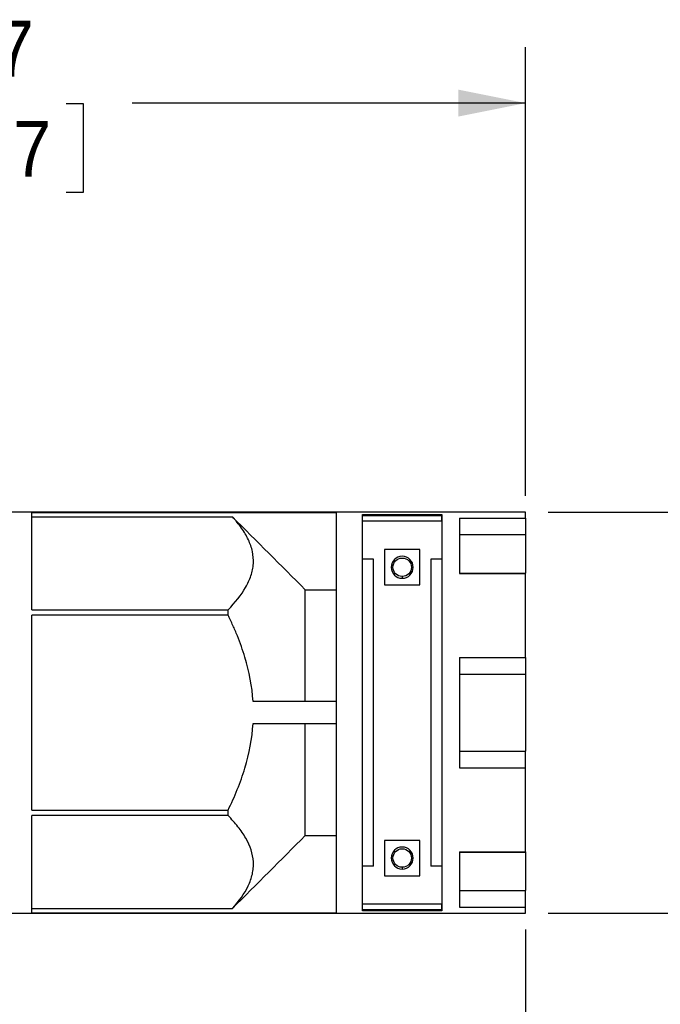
# Model space of a CAD drawing. Header units: inches. Extents: x 0 to 44, y 0 to 34.
# Tile 9 of 18: x 24.5 to 30.2, y 17.4 to 26.2. Entities that reach past the tile are written whole.
import ezdxf

# ---------------------------------------------------------------- set-up
doc = ezdxf.new("R2010")
doc.units = ezdxf.units.IN
doc.header["$LTSCALE"] = 4
doc.header["$MEASUREMENT"] = 0
doc.linetypes.add('SLD-Solid', pattern=[0])
doc.layers.add('DIMENSIONS', color=140, linetype='SLD-Solid', lineweight=25)
doc.styles.add('SLDTEXTSTYLE0', font='GOTHIC.TTF', dxfattribs={"width": 0.913})
doc.dimstyles.new('SLDDIMSTYLE2', dxfattribs={"dimtxt": 0.5, "dimasz": 0.6, "dimexe": 0, "dimexo": 0.0625, "dimgap": 0.125, "dimtad": 0, "dimtih": 1, "dimtoh": 1, "dimrnd": 1e-09, "dimzin": 12, "dimdsep": 46, "dimtxsty": 'SLDTEXTSTYLE0', "dimsah": 1, "dimcen": 0.09, "dimadec": 0, "dimazin": 3, "dimtfac": 1, "dimtofl": 0, "dimtmove": 0, "dimatfit": 3, "dimfxl": 0, "dimfrac": 2, "dimtolj": 1, "dimtzin": 12, "dimarcsym": 0})
doc.dimstyles.new('SLDDIMSTYLE3', dxfattribs={"dimtxt": 0.5, "dimasz": 0.6, "dimexe": 0, "dimexo": 0.0625, "dimgap": 0.125, "dimtad": 0, "dimtih": 1, "dimtoh": 1, "dimrnd": 1e-09, "dimzin": 12, "dimdsep": 46, "dimtxsty": 'SLDTEXTSTYLE0', "dimsah": 1, "dimcen": 0.09, "dimadec": 0, "dimazin": 3, "dimtfac": 1, "dimtmove": 0, "dimatfit": 0, "dimfxl": 0, "dimfrac": 2, "dimtolj": 1, "dimtzin": 12, "dimarcsym": 0})

# ---------------------------------------------------------------- blocks, each defined once
blk = doc.blocks.new('_D_2')
at = {"layer": 'DIMENSIONS'}
for p, q in [((16.922, 18.243), (16.922, 12.9351)), ((29.0382, 18.062), (29.0382, 12.9351)), ((16.922, 13.4351), (21.558, 13.4351)), ((22.1489, 13.4313), (21.9965, 13.4313)), ((21.9965, 13.4313), (21.9965, 12.6375)), ((23.8114, 13.4313), (23.9637, 13.4313)), ((23.9637, 13.4313), (23.9637, 12.6375)), ((29.0382, 13.4351), (24.4022, 13.4351)), ((21.9965, 12.6375), (22.1489, 12.6375)), ((23.9637, 12.6375), (23.8114, 12.6375))]:
    blk.add_line(p, q, dxfattribs=at)
for points in [[(16.922, 13.4351), (17.522, 13.3151), (17.522, 13.5551)], [(29.0382, 13.4351), (28.4382, 13.5551), (28.4382, 13.3151)]]:
    blk.add_solid(points, dxfattribs=at)
at = {"layer": 'DIMENSIONS', "char_height": 0.5, "attachment_point": 1, "style": 'SLDTEXTSTYLE0'}
for s, insert in [('12.12', (22.1489, 14.1715)), ('307.8', (22.1489, 13.2762))]:
    blk.add_mtext(s, dxfattribs=dict(at, insert=insert))
blk = doc.blocks.new('_D_3')
at = {"layer": 'DIMENSIONS'}
for p, q in [((31.5579, 21.7914), (31.5579, 22.9914)), ((29.2382, 21.7914), (32.0579, 21.7914)), ((30.9113, 20.0001), (30.759, 20.0001)), ((30.759, 20.0001), (30.759, 19.2063)), ((32.2044, 20.0001), (32.3567, 20.0001)), ((32.3567, 20.0001), (32.3567, 19.2063)), ((30.759, 19.2063), (30.9113, 19.2063)), ((32.3567, 19.2063), (32.2044, 19.2063)), ((29.2382, 18.2088), (32.0579, 18.2088)), ((31.5579, 18.2088), (31.5579, 17.0088))]:
    blk.add_line(p, q, dxfattribs=at)
for points in [[(31.5579, 21.7914), (31.6779, 22.3914), (31.4379, 22.3914)], [(31.5579, 18.2088), (31.4379, 17.6088), (31.6779, 17.6088)]]:
    blk.add_solid(points, dxfattribs=at)
at = {"layer": 'DIMENSIONS', "char_height": 0.5, "attachment_point": 1, "style": 'SLDTEXTSTYLE0'}
for s, insert in [('%%c', (30.5343, 20.7403)), ('3.58', (31.2884, 20.7403)), ('91.0', (30.9113, 19.845))]:
    blk.add_mtext(s, dxfattribs=dict(at, insert=insert))
blk = doc.blocks.new('_D_4')
at = {"layer": 'DIMENSIONS'}
for p, q in [((19.1681, 22.6312), (19.1681, 25.947)), ((29.0382, 21.9382), (29.0382, 25.947)), ((19.1681, 25.447), (22.681, 25.447)), ((23.2719, 25.4432), (23.1195, 25.4432)), ((23.1195, 25.4432), (23.1195, 24.6494)), ((24.9344, 25.4432), (25.0867, 25.4432)), ((25.0867, 25.4432), (25.0867, 24.6494)), ((29.0382, 25.447), (25.5253, 25.447)), ((23.1195, 24.6494), (23.2719, 24.6494)), ((25.0867, 24.6494), (24.9344, 24.6494))]:
    blk.add_line(p, q, dxfattribs=at)
for points in [[(19.1681, 25.447), (19.7681, 25.327), (19.7681, 25.567)], [(29.0382, 25.447), (28.4382, 25.567), (28.4382, 25.327)]]:
    blk.add_solid(points, dxfattribs=at)
at = {"layer": 'DIMENSIONS', "char_height": 0.5, "attachment_point": 1, "style": 'SLDTEXTSTYLE0'}
for s, insert in [('9.87', (23.4566, 26.1834)), ('250.7', (23.2719, 25.2881))]:
    blk.add_mtext(s, dxfattribs=dict(at, insert=insert))

msp = doc.modelspace()

# ---------------------------------------------------------------- linework, layer by layer
for p, q in [((29.0382, 21.7914), (24.4122, 21.7914)), ((24.6263, 21.7887), (27.3453, 21.7887)), ((24.6263, 20.9196), (24.6263, 21.7887)), ((24.6263, 21.7503), (26.419, 21.7503)), ((27.3453, 21.7887), (27.3453, 18.2115)), ((27.5815, 18.2306), (27.5815, 21.7696)), ((27.5815, 21.7696), (28.2901, 21.7696)), ((28.2901, 21.7623), (27.5815, 21.7623)), ((27.5815, 21.7617), (28.2901, 21.7617)), ((27.5815, 21.7108), (27.5815, 21.7617)), ((28.2901, 21.7696), (28.2901, 18.2306)), ((28.2901, 21.7108), (28.2901, 21.7617)), ((28.4476, 21.7382), (29.0382, 21.7382)), ((28.4476, 21.7382), (28.4476, 21.2445)), ((29.0382, 21.7382), (29.0382, 21.7914)), ((29.0382, 21.7382), (29.0382, 21.5906)), ((28.2901, 21.7108), (27.5815, 21.7108)), ((28.4476, 21.5906), (29.0382, 21.5906)), ((29.0382, 21.5906), (29.0382, 21.2454)), ((27.7783, 21.4568), (27.7783, 21.1418)), ((28.0933, 21.4568), (27.7783, 21.4568)), ((28.0933, 21.1418), (28.0933, 21.4568)), ((27.6799, 21.3706), (27.5815, 21.3706)), ((27.6799, 18.6296), (27.6799, 21.3706)), ((28.2901, 21.3706), (28.1917, 21.3706)), ((28.1917, 21.3706), (28.1917, 18.6296)), ((27.9358, 21.2166), (27.9358, 21.2009)), ((28.4476, 21.2454), (29.0382, 21.2454)), ((28.4476, 21.2445), (29.0382, 21.2445)), ((29.0382, 21.2445), (29.0382, 21.2454)), ((29.0382, 20.4938), (29.0382, 21.2445)), ((27.7783, 21.1418), (28.0933, 21.1418)), ((27.0697, 20.0985), (27.0697, 21.098)), ((27.0697, 21.098), (27.3453, 21.098)), ((24.6263, 20.9196), (26.3807, 20.9196)), ((26.3807, 20.8717), (24.6263, 20.8717)), ((24.6263, 19.1284), (24.6263, 20.8717)), ((26.3807, 20.8717), (26.3807, 20.9196)), ((28.4476, 20.4938), (29.0382, 20.4938)), ((28.4476, 20.4938), (28.4476, 19.5063)), ((29.0382, 20.4938), (29.0382, 20.3452)), ((28.4476, 20.3452), (29.0382, 20.3452)), ((29.0382, 20.3452), (29.0382, 19.6549)), ((27.3453, 20.0985), (26.604, 20.0985)), ((26.604, 19.9017), (27.3453, 19.9017)), ((27.0697, 18.9021), (27.0697, 19.9017)), ((28.4476, 19.6549), (29.0382, 19.6549)), ((29.0382, 19.5063), (29.0382, 19.6549)), ((28.4476, 19.5063), (29.0382, 19.5063)), ((29.0382, 18.7557), (29.0382, 19.5063)), ((24.6263, 19.1284), (26.3807, 19.1284)), ((26.3807, 19.0806), (26.3807, 19.1284)), ((26.3807, 19.0806), (24.6263, 19.0806)), ((24.6263, 18.2115), (24.6263, 19.0806)), ((27.0697, 18.9021), (27.3453, 18.9021)), ((27.7783, 18.8584), (27.7783, 18.5434)), ((28.0933, 18.8584), (27.7783, 18.8584)), ((28.0933, 18.5434), (28.0933, 18.8584)), ((28.4476, 18.7557), (29.0382, 18.7557)), ((28.4476, 18.7557), (28.4476, 18.262)), ((28.4476, 18.7548), (29.0382, 18.7548)), ((29.0382, 18.7557), (29.0382, 18.7548)), ((29.0382, 18.7548), (29.0382, 18.4096)), ((27.6799, 18.6296), (27.5815, 18.6296)), ((27.9358, 18.6182), (27.9358, 18.6025)), ((28.2901, 18.6296), (28.1917, 18.6296)), ((27.7783, 18.5434), (28.0933, 18.5434)), ((28.4476, 18.4096), (29.0382, 18.4096)), ((29.0382, 18.262), (29.0382, 18.4096)), ((24.6263, 18.2499), (26.419, 18.2499)), ((28.2901, 18.2894), (27.5815, 18.2894)), ((27.5815, 18.2385), (27.5815, 18.2894)), ((28.2901, 18.2385), (27.5815, 18.2385)), ((27.5815, 18.2379), (28.2901, 18.2379)), ((28.2901, 18.2306), (27.5815, 18.2306)), ((28.2901, 18.2385), (28.2901, 18.2894)), ((28.4476, 18.262), (29.0382, 18.262)), ((29.0382, 18.2088), (29.0382, 18.262)), ((24.4122, 18.2088), (29.0382, 18.2088)), ((24.6263, 18.2115), (27.3453, 18.2115))]:
    msp.add_line(p, q)
for centre in [(27.9358, 21.2993), (27.9358, 18.7009)]:
    msp.add_circle(centre, 0.0827)
for centre, start, end in [((27.9358, 21.2993), 90, 270), ((27.9358, 21.2993), 270, 90), ((27.9358, 18.7009), 90, 270), ((27.9358, 18.7009), 270, 90)]:
    msp.add_arc(centre, 0.0984, start, end)
for points, knots in [([(26.3807, 20.9196), (26.4439, 20.9845), (26.4978, 21.0508), (26.5571, 21.1534), (26.5733, 21.1882), (26.5909, 21.2412), (26.5957, 21.2591), (26.6028, 21.2951), (26.6052, 21.3133), (26.6086, 21.3676), (26.6057, 21.4036), (26.5905, 21.4748), (26.5782, 21.5102), (26.5533, 21.5629), (26.544, 21.5804), (26.5234, 21.6152), (26.5121, 21.6325), (26.4761, 21.6837), (26.4488, 21.7173), (26.419, 21.7503)], [0, 0, 0, 0, 0.25, 0.25, 0.375, 0.375, 0.4375, 0.4375, 0.5, 0.5, 0.625, 0.625, 0.75, 0.75, 0.8125, 0.8125, 0.875, 0.875, 1, 1, 1, 1]), ([(26.604, 20.0985), (26.5955, 20.2343), (26.5695, 20.3662), (26.5112, 20.5595), (26.4886, 20.6232), (26.4506, 20.7178), (26.4373, 20.7491), (26.4097, 20.8109), (26.3954, 20.8415), (26.3807, 20.8717)], [0, 0, 0, 0, 0.5, 0.5, 0.75, 0.75, 0.875, 0.875, 1, 1, 1, 1]), ([(26.3807, 19.1284), (26.4101, 19.1889), (26.4377, 19.2504), (26.4757, 19.3448), (26.4877, 19.3767), (26.5104, 19.4409), (26.521, 19.4731), (26.5698, 19.6351), (26.5955, 19.7669), (26.604, 19.9017)], [0, 0, 0, 0, 0.25, 0.25, 0.375, 0.375, 0.5, 0.5, 1, 1, 1, 1]), ([(26.419, 18.2499), (26.4781, 18.3154), (26.5269, 18.3824), (26.5767, 18.4864), (26.5894, 18.5216), (26.6013, 18.5755), (26.6042, 18.5937), (26.6072, 18.6299), (26.6075, 18.6479), (26.6026, 18.7378), (26.5788, 18.8086), (26.5188, 18.9133), (26.4951, 18.9476), (26.442, 19.0149), (26.4125, 19.048), (26.3807, 19.0806)], [0, 0, 0, 0, 0.25, 0.25, 0.375, 0.375, 0.4375, 0.4375, 0.5, 0.5, 0.75, 0.75, 0.875, 0.875, 1, 1, 1, 1])]:
    msp.add_open_spline(points, degree=3, knots=knots)
for points in [[(26.419, 21.7503), (26.636, 21.533), (26.853, 21.3156), (27.0697, 21.098)], [(26.419, 18.2499), (26.636, 18.4672), (26.853, 18.6845), (27.0697, 18.9021)]]:
    msp.add_open_spline(points, degree=3)

# ---------------------------------------------------------------- dimensions: what is measured, and where the dimension line sits
at = {"layer": 'DIMENSIONS'}
for base, p1, p2, picture, middle in [((29.0382, 25.447), (19.1681, 22.4312), (29.0382, 21.7382), '_D_4', (24.1031, 25.447)), ((29.0382, 13.4351), (16.922, 18.443), (29.0382, 18.262), '_D_2', (22.9801, 13.4351))]:
    dim = msp.add_linear_dim(base=base, p1=p1, p2=p2, dimstyle='SLDDIMSTYLE2', dxfattribs=at)
    dim.commit()
    dim.dimension.update_dxf_attribs({"geometry": picture, "text_midpoint": middle, "dimtype": 160})
dim = msp.add_linear_dim(base=(31.5579, 21.7914), p1=(29.0382, 18.2088), p2=(29.0382, 21.7914), angle=90, text='%%c<>', dimstyle='SLDDIMSTYLE3', dxfattribs=at)
dim.commit()
dim.dimension.update_dxf_attribs({"geometry": '_D_3', "text_midpoint": (31.5579, 20.0001), "dimtype": 160})

doc.saveas('drawing.dxf')
